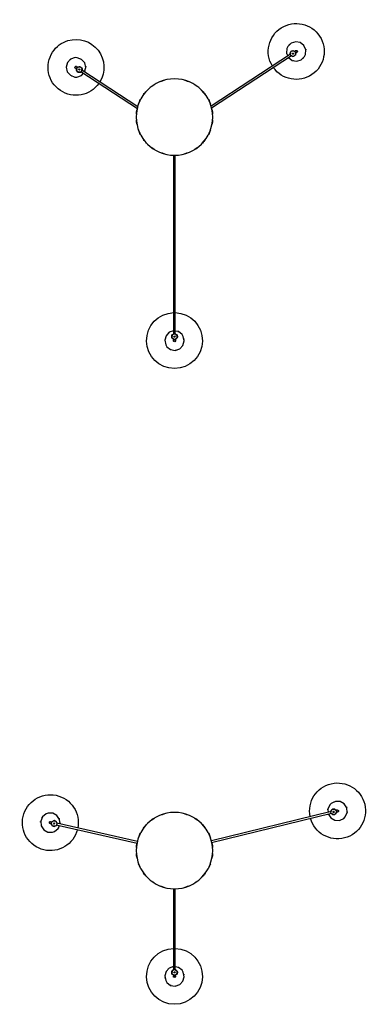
# Model space of a CAD drawing. Header units: millimetres. Extents: x -4228 to 3571, y -1135 to 7565.
# Tile 6 of 6: x 2004 to 3251, y 3843 to 7366. Entities that reach past the tile are written whole.
import ezdxf

# ---------------------------------------------------------------- set-up
doc = ezdxf.new("R2010")
doc.units = ezdxf.units.MM
doc.layers.add('E-LITE-EQPM', color=7, linetype='Continuous', lineweight=20)

# ---------------------------------------------------------------- blocks, each defined once
blk = doc.blocks.new('68593-3L_ 68594-3L KOMBO200 - 64314-54-3L CONGA Black_White pendant lamp ø450-3L-747483-Planta_PDF Copy 1')
at = {"layer": 'E-LITE-EQPM', "color": 253, "lineweight": 25, "true_color": 0xaaaaaa}
for p, q in [((-3, 794.1), (-3, 795.9)), ((-3, 136.3), (-3, 777.6)), ((3, 795.9), (3, 794.1)), ((3, 777.6), (3, 136.3)), ((8.7, 789.6), (9.1, 787.8)), ((8.7, 787.8), (10.7, 787.8)), ((10.7, 783.8), (8.7, 783.8)), ((10, 783.6), (8.7, 781.8)), ((10.7, 787.3), (9.1, 787.3)), ((10.7, 784.3), (9.1, 784.3)), ((10.7, 785.8), (10.7, 787.8)), ((10.7, 783.8), (10.7, 785.8)), ((-335.1, -162.9), (-132.7, -30.5)), ((132.4, -32.8), (418.3, -219.8)), ((-131.4, -36.9), (-331.8, -168)), ((414.9, -224.8), (130.6, -38.8)), ((-350.4, -173), (-348.9, -172)), ((-348.2, -164.8), (-347, -163.5)), ((-346.2, -161), (-347.9, -162.1)), ((-346.8, -163.8), (-347.9, -162.1)), ((-347.5, -161.8), (-346.6, -163.2)), ((-344.6, -159.9), (-346.2, -161)), ((-345, -160.2), (-344.1, -161.6)), ((-344.6, -159.9), (-343.4, -161.6)), ((-344, -160.3), (-341.7, -160.5)), ((-345.6, -177), (-347.1, -178)), ((416.2, -234), (415.4, -231.9)), ((416, -234.7), (417.1, -233.1)), ((416, -234.7), (417.7, -235.8)), ((416.4, -235), (417.3, -233.6)), ((417.7, -235.8), (419.3, -236.9)), ((418.9, -236.6), (419.8, -235.2)), ((420.5, -235.2), (419.3, -236.9)), ((421.9, -236.1), (420.3, -235.5)), ((430.3, -234.9), (428.8, -233.9)), ((432.1, -228.9), (433.6, -229.8))]:
    blk.add_line(p, q, dxfattribs=at)
at = {"layer": 'E-LITE-EQPM', "color": 253, "lineweight": 25, "true_color": 0xaaaaaa, "flags": 128}
for points in [[(-3, 765.2), (-18.7, 770.4), (-30.3, 782.5), (-35, 798.7), (-31.5, 815.2), (-27.3, 821.9)], [(-27.3, 821.9), (-13.9, 832.1), (2.7, 834.9), (18.7, 829.6), (30.3, 817.5), (35, 801.3), (31.5, 784.8), (27.3, 778.1)], [(-8.7, 782.1), (-10, 788.1), (-8.7, 789.8)], [(-3, 777), (-8, 779.4), (-8.3, 780.6)], [(-7.2, 791.7), (-4.5, 795.1), (-3, 795.5)], [(-3.1, 802.5), (-3.8, 798.7), (-2.9, 797.9)], [(3.1, 797.5), (3.8, 801.3), (1, 803.9), (-2.7, 802.9), (-3.1, 802.5)], [(-3, 795.9), (-3, 799.8), (-3, 800)], [(3, 800), (3, 797.2), (3, 795.9)], [(3, 794.7), (8, 792.3), (8.3, 791)], [(7.2, 780), (4.5, 776.6), (3, 776.2)], [(27.3, 778.1), (13.9, 767.9), (3, 766.1)], [(-355.6, -212.6), (-371.4, -207), (-382.9, -194.6), (-387.2, -178.3), (-383.4, -161.9), (-372.4, -149.2), (-356.7, -143), (-348.8, -142.9)], [(-351.8, -173.8), (-355.3, -175.3), (-356, -179), (-353.1, -181.6), (-352.6, -181.7)], [(-321.4, -161.2), (-317.2, -177.2), (-321, -193.6), (-332, -206.3), (-347.7, -212.4), (-355.6, -212.6)], [(-353.8, -175.2), (-351.5, -173.7), (-350.4, -173)], [(-349.4, -172.4), (-350.1, -166.8), (-349.3, -165.9)], [(-348.8, -142.9), (-332.9, -148.5), (-325.4, -156.7)], [(-339.4, -160.8), (-335.1, -161.1), (-333.9, -162.3)], [(-332.5, -175.2), (-336.7, -179.6), (-339, -179.4)], [(-331.3, -167.6), (-330.6, -173.2), (-331.4, -174.1)], [(-352.6, -181.7), (-349, -180.2), (-348.9, -179.1)], [(-347.1, -178), (-350.4, -180.2), (-350.6, -180.3)], [(-341.3, -179.2), (-345.6, -178.8), (-346.8, -177.7)], [(407.8, -213.1), (420.8, -202.8), (437.4, -199.6), (453.5, -204.6), (465.4, -216.5), (468.7, -223.7)], [(402.1, -245.5), (400.9, -228.7), (405.4, -218.4)], [(468.7, -223.7), (469.9, -240.5), (463.1, -255.9), (449.9, -266.4), (433.4, -269.5), (417.3, -264.6), (405.4, -252.6), (402.1, -245.5)], [(414.7, -229.7), (413.3, -225.5), (413.9, -224.1)], [(417.8, -219.5), (422.6, -216.6), (423.7, -217)], [(429.4, -234.2), (424.5, -237.1), (423.3, -236.7)], [(425.2, -217.6), (430.9, -219.7), (431.6, -221.8)], [(433.8, -237.1), (431.4, -235.6), (430.3, -234.9)], [(431.6, -235.8), (434.4, -238.5), (438.1, -237.5), (439.3, -233.9), (439.2, -233.3)], [(432.4, -224), (433.8, -228.1), (433.2, -229.6)], [(433.6, -229.8), (436.9, -232), (437, -232.1)], [(439.2, -233.3), (436.4, -230.7), (435.3, -231)]]:
    blk.add_lwpolyline(points, dxfattribs=at)
at = {"layer": 'E-LITE-EQPM', "color": 253, "lineweight": 25, "true_color": 0xaaaaaa}
for centre, radius, start, end in [((0, 800), 100, 90.0002, 268.3281), ((0, 800), 100, 271.6945, 90.0002), ((0, 800), 35, 109.1359, 113.1494), ((0, 800), 35, 79.2896, 84.8661), ((0, 800), 35, 169.9943, 171.2921), ((0, 785.8), 10, 90, 270), ((0, 785.8), 10.3, 203.9961, 214.9367), ((0, 785.8), 10.3, 145.5681, 154.3667), ((0, 800), 4, 141.2921, 168.7282), ((0, 785.8), 2, 90, 270), ((0, 785.8), 2, 90, 270), ((0, 785.8), 10, 270, 90), ((0, 785.8), 2, 270, 90), ((0, 785.8), 2, 270, 90), ((0, 800), 3, 60, 75), ((0, 800), 4, 321.2921, 351.2594), ((0, 785.8), 10.3, 23.9961, 34.9367), ((0, 785.8), 10.3, 325.5681, 334.3667), ((0, 800), 35, 349.9943, 351.2921), ((0, 800), 35, 230.2487, 232.2609), ((0, 800), 35, 259.2896, 264.1712), ((0, 800), 35, 289.1359, 293.863), ((0, 0), 136.7, 121.4225, 127.6461), ((0, 0), 136.7, 105.7068, 110.9147), ((0, 0), 136.7, 69.0853, 74.2932), ((0, 0), 136.7, 52.3539, 58.5775), ((0, 0), 136.7, 137.1493, 143.7795), ((0, 0), 135.8, 139.0909, 139.4124), ((0, 0), 136.7, 36.2205, 42.8507), ((0, 0), 135.8, 40.5876, 40.9091), ((0, 0), 136.7, 152.8907, 159.713), ((0, 0), 135.8, 155.0074, 156.3138), ((0, 0), 136.7, 20.287, 27.1093), ((0, 0), 135.8, 23.6862, 24.9926), ((0, 0), 136.7, 168.6525, 175.5552), ((0, 0), 135.8, 171.0107, 172.7714), ((0, 0), 136.7, 4.4448, 11.3475), ((0, 0), 135.8, 7.2286, 8.9893), ((0, 0), 136.7, 184.4448, 191.3475), ((0, 0), 135.8, 187.2286, 188.9893), ((0, 0), 136.7, 348.6525, 355.5552), ((0, 0), 135.8, 351.0107, 352.7714), ((0, 0), 136.7, 200.287, 207.1093), ((0, 0), 135.8, 203.6862, 205.0628), ((0, 0), 136.7, 332.8907, 339.713), ((0, 0), 135.8, 334.9372, 336.3138), ((-352.2, -177.7), 100, 34.8677, 213.1948), ((0, 0), 136.7, 216.2205, 222.8507), ((0, 0), 135.8, 220.5876, 220.9091), ((0, 0), 136.7, 317.1493, 323.7795), ((0, 0), 135.8, 319.0909, 319.4124), ((-352.2, -177.7), 100, 253.1948, 31.5362), ((0, 0), 136.7, 232.3539, 238.5775), ((0, 0), 136.7, 249.0853, 254.2932), ((0, 0), 136.7, 285.7068, 290.9147), ((0, 0), 136.7, 301.4225, 307.6461), ((435.4, -234.6), 100, 326.8092, 145.1771), ((-352.2, -177.7), 35, 113.1891, 114.4869), ((-352.2, -177.7), 4, 84.4869, 114.4542), ((-340.3, -170), 10, 33.1948, 213.1948), ((-340.3, -170), 10.3, 147.1909, 158.1315), ((-340.3, -170), 10, 213.1948, 33.1948), ((-340.3, -170), 2, 33.1948, 213.1948), ((-340.3, -170), 2, 33.1948, 213.1948), ((-340.3, -170), 2, 213.1948, 33.1948), ((-340.3, -170), 2, 213.1948, 33.1948), ((-340.3, -170), 10.3, 91.5967, 97.5615), ((-352.2, -177.7), 35, 52.3882, 56.9796), ((-340.3, -170), 10.3, 329.1863, 338.1315), ((-352.2, -177.7), 35, 22.4844, 28.0609), ((-352.2, -177.7), 35, 202.4844, 208.0609), ((-352.2, -177.7), 35, 232.3882, 237.0289), ((-352.2, -177.7), 3, 183.1948, 198.1948), ((-352.2, -177.7), 4, 264.4869, 291.5324), ((-340.3, -170), 10.3, 268.7629, 277.5615), ((-352.2, -177.7), 35, 293.1891, 294.4869), ((-352.2, -177.7), 35, 353.4435, 355.4557), ((435.4, -234.6), 100, 148.5246, 326.8092), ((435.4, -234.6), 35, 136.0989, 141.6754), ((435.4, -234.6), 35, 107.058, 109.0703), ((435.4, -234.6), 35, 46.8036, 48.1014), ((-352.2, -177.7), 100, 213.1948, 253.1887), ((435.4, -234.6), 35, 165.8954, 170.6546), ((423.5, -226.8), 10, 146.8093, 326.8093), ((423.5, -226.8), 10.3, 202.3775, 211.1761), ((423.5, -226.8), 10, 326.8093, 146.8093), ((423.5, -226.8), 2, 146.8093, 326.8093), ((423.5, -226.8), 2, 146.8093, 326.8093), ((423.5, -226.8), 2, 326.8093, 146.8093), ((423.5, -226.8), 2, 326.8093, 146.8093), ((423.5, -226.8), 10.3, 260.8055, 271.746), ((423.5, -226.8), 10.3, 80.8055, 91.746), ((435.4, -234.6), 4, 198.1014, 228.0688), ((423.5, -226.8), 10.3, 22.3775, 31.1761), ((435.4, -234.6), 3, 296.8093, 311.8093), ((435.4, -234.6), 4, 18.1014, 45.8755), ((435.4, -234.6), 35, 345.8954, 350.6546), ((435.4, -234.6), 35, 226.8036, 228.1014), ((435.4, -234.6), 35, 316.0989, 321.6754)]:
    blk.add_arc(centre, radius, start, end, dxfattribs=at)
for centre, major_axis, ratio, start_param, end_param in [((0, 785.8), (3, 0), 0.038955, 3.981745, 4.45059), ((0, 785.8), (-3, 0), 0.038955, 1.328997, 1.570796), ((0, 785.8), (3, 0), 0.038955, 4.712389, 5.443033), ((-340.3, -170), (-1.64, 2.51), 0.098539, 4.974188, 5.235988), ((-340.3, -170), (-1.64, 2.51), 0.098539, 4.712389, 4.966414), ((-340.3, -170), (-1.64, 2.51), 0.098539, 4.18879, 4.712389), ((423.5, -226.8), (1.64, 2.51), 0.071313, 1.570796, 2.094395), ((423.5, -226.8), (1.64, 2.51), 0.071313, 1.322353, 1.570796), ((423.5, -226.8), (1.64, 2.51), 0.071313, 1.047198, 1.308997)]:
    blk.add_ellipse(centre, major_axis=major_axis, ratio=ratio, start_param=start_param, end_param=end_param, dxfattribs=at)
for points, knots in [([(-4.4, 794.8), (-4.4, 794.8), (-4.3, 794.9), (-3.8, 795.1), (-3.2, 795.3), (-2.7, 795.5)], [0, 0, 0, 0, 0.1428571, 0.2857143, 0.5714286, 0.5714286, 0.5714286, 0.5714286]), ([(-2.7, 776.2), (-3, 776.3), (-3.4, 776.4), (-3.8, 776.6), (-4, 776.7), (-4.1, 776.7), (-4.2, 776.8), (-4.3, 776.8), (-4.4, 776.8), (-4.4, 776.8)], [0.4285714, 0.4285714, 0.4285714, 0.4285714, 0.5714286, 0.6785714, 0.7321429, 0.7857143, 0.8392857, 0.8928571, 1, 1, 1, 1]), ([(0, 796.3), (-0.5, 796.3), (-1.6, 796.3), (-2.6, 796.2), (-2.9, 796), (-3, 796)], [-1, -1, -1, -1, -0.8333333, -0.6666667, -0.5555556, -0.5555556, -0.5555556, -0.5555556]), ([(4.4, 776.8), (4.4, 776.8), (4.3, 776.8), (3.8, 776.6), (3.1, 776.3), (2.3, 776.1), (2.1, 776.1)], [0, 0, 0, 0, 0.1428571, 0.2857143, 0.5714286, 0.6765219, 0.6765219, 0.6765219, 0.6765219]), ([(2.7, 795.5), (3, 795.4), (3.4, 795.3), (3.8, 795.1), (4, 795), (4.1, 795), (4.2, 794.9), (4.3, 794.9), (4.4, 794.8), (4.4, 794.8)], [0.4285714, 0.4285714, 0.4285714, 0.4285714, 0.5714286, 0.6785714, 0.7321429, 0.7857143, 0.8392857, 0.8928571, 1, 1, 1, 1]), ([(10, 785.5), (10, 785.5), (10, 785.3), (10, 784.9), (9.9, 784.5), (9.9, 784.2), (9.8, 783.9), (9.8, 783.8), (9.8, 783.8)], [0.5486111, 0.5486111, 0.5486111, 0.5486111, 0.5833333, 0.6527778, 0.7222222, 0.7916667, 0.8611111, 1, 1, 1, 1]), ([(-349.9, -173), (-350, -172.7), (-350.1, -172.3), (-350.2, -171.9), (-350.2, -171.7), (-350.2, -171.5), (-350.2, -171.4), (-350.3, -171.3), (-350.3, -171.3), (-350.3, -171.3)], [0.4285714, 0.4285714, 0.4285714, 0.4285714, 0.5714286, 0.6785714, 0.7321429, 0.7857143, 0.8392857, 0.8928571, 1, 1, 1, 1]), ([(-349.1, -175.7), (-348.8, -176.2), (-348.2, -177), (-347.6, -177.8), (-347.3, -178), (-347.2, -178)], [-1, -1, -1, -1, -0.8333333, -0.6666667, -0.5555556, -0.5555556, -0.5555556, -0.5555556]), ([(-345.6, -161.5), (-345.5, -161.4), (-345.3, -161.3), (-345, -161.1), (-344.7, -161), (-344.4, -160.8), (-344.1, -160.7), (-344, -160.7), (-344, -160.7)], [0.5486111, 0.5486111, 0.5486111, 0.5486111, 0.5833333, 0.6527778, 0.7222222, 0.7916667, 0.8611111, 1, 1, 1, 1]), ([(-335.2, -161.4), (-335.2, -161.4), (-335.1, -161.5), (-334.7, -161.7), (-334.2, -162.1), (-333.8, -162.4)], [0, 0, 0, 0, 0.1428571, 0.2857143, 0.5714286, 0.5714286, 0.5714286, 0.5714286]), ([(-333.8, -162.4), (-333.5, -162.7), (-333.1, -163.1), (-332.7, -163.6), (-332.6, -163.7)], [0.5714286, 0.5714286, 0.5714286, 0.5714286, 0.7857143, 0.8571429, 0.8571429, 0.8571429, 0.8571429]), ([(-331.5, -165.4), (-331.3, -165.6), (-330.9, -166.5), (-330.7, -167.5), (-330.5, -168.1), (-330.5, -168.3), (-330.5, -168.4), (-330.4, -168.6), (-330.4, -168.7), (-330.4, -168.7), (-330.4, -168.7)], [0.1428571, 0.1428571, 0.1428571, 0.1428571, 0.2857143, 0.5714286, 0.6785714, 0.7321429, 0.7857143, 0.8392857, 0.8928571, 1, 1, 1, 1]), ([(-345.5, -178.6), (-345.5, -178.6), (-345.6, -178.5), (-346, -178.3), (-346.5, -177.9), (-346.9, -177.5)], [0, 0, 0, 0, 0.1428571, 0.2857143, 0.5714286, 0.5714286, 0.5714286, 0.5714286]), ([(413.6, -225.6), (413.6, -225.6), (413.6, -225.5), (413.7, -225), (413.8, -224.4), (414, -223.9)], [0, 0, 0, 0, 0.1428571, 0.2857143, 0.5714286, 0.5714286, 0.5714286, 0.5714286]), ([(416.4, -219.9), (416.8, -219.4), (417.3, -219), (417.8, -218.6), (418, -218.5), (418.2, -218.4), (418.3, -218.3), (418.4, -218.3), (418.4, -218.3), (418.4, -218.3)], [0.2857143, 0.2857143, 0.2857143, 0.2857143, 0.5714286, 0.6785714, 0.7321429, 0.7857143, 0.8392857, 0.8928571, 1, 1, 1, 1]), ([(417.8, -235), (417.8, -235), (417.6, -234.9), (417.3, -234.7), (417, -234.4), (416.8, -234.2), (416.6, -234), (416.5, -234), (416.5, -234)], [0.5486111, 0.5486111, 0.5486111, 0.5486111, 0.5833333, 0.6527778, 0.7222222, 0.7916667, 0.8611111, 1, 1, 1, 1]), ([(429.5, -234.8), (429.4, -234.9), (429.2, -235.1), (429, -235.2), (428.9, -235.3), (428.8, -235.3), (428.7, -235.4), (428.7, -235.4), (428.7, -235.4)], [0.5714286, 0.5714286, 0.5714286, 0.5714286, 0.6785714, 0.7321429, 0.7857143, 0.8392857, 0.8928571, 1, 1, 1, 1]), ([(432.3, -232.6), (432.6, -232.1), (433.2, -231.2), (433.6, -230.3), (433.6, -230), (433.6, -229.9)], [-1, -1, -1, -1, -0.8333333, -0.6666667, -0.5555556, -0.5555556, -0.5555556, -0.5555556]), ([(433.5, -228.1), (433.5, -228.1), (433.5, -228.2), (433.4, -228.7), (433.2, -229.3), (433.1, -229.8)], [0, 0, 0, 0, 0.1428571, 0.2857143, 0.5714286, 0.5714286, 0.5714286, 0.5714286])]:
    blk.add_open_spline(points, degree=3, knots=knots, dxfattribs=at)
for points in [[(-3, 795.9), (-3, 795.9), (-3, 795.8), (-3, 795.8)], [(0, 796.3), (0.4, 796.3), (1.1, 796.3), (2, 796.2), (2.7, 796.1), (2.9, 796), (3, 796)], [(3, 795.9), (3, 795.8), (3, 795.8), (3, 795.8)], [(9.8, 787.8), (9.8, 787.8), (9.8, 787.8), (9.8, 787.7), (9.9, 787.6), (9.9, 787.4), (9.9, 787.1), (10, 786.8), (10, 786.5), (10, 786.3), (10, 786.2)], [(-349.1, -175.7), (-349.3, -175.4), (-349.7, -174.8), (-350.1, -174), (-350.4, -173.4), (-350.5, -173.1), (-350.4, -173.1)], [(-350.4, -173), (-350.4, -173), (-350.3, -173), (-350.3, -173)], [(-347.4, -162.9), (-347.4, -162.9), (-347.4, -162.9), (-347.3, -162.8), (-347.2, -162.7), (-347, -162.6), (-346.9, -162.4), (-346.6, -162.2), (-346.4, -162), (-346.2, -161.9), (-346.1, -161.8)], [(-332.4, -163.8), (-332.3, -164.1), (-332.1, -164.3), (-332, -164.5)], [(-332, -164.5), (-331.8, -164.7), (-331.7, -165), (-331.6, -165.2)], [(-347.1, -178), (-347.1, -178), (-347.1, -178), (-347.1, -177.9)], [(414, -223.9), (414.1, -223.5), (414.3, -223.1), (414.5, -222.6)], [(419.8, -236.1), (419.8, -236.1), (419.8, -236.1), (419.7, -236.1), (419.6, -236), (419.4, -236), (419.2, -235.9), (418.9, -235.7), (418.7, -235.6), (418.5, -235.5), (418.4, -235.4)], [(430.3, -234.8), (430.3, -234.8), (430.3, -234.8), (430.3, -234.8)], [(432.3, -232.6), (432.1, -232.9), (431.7, -233.5), (431.2, -234.2), (430.7, -234.7), (430.5, -234.8), (430.4, -234.9)], [(433.6, -229.8), (433.6, -229.8), (433.5, -229.8), (433.5, -229.8)]]:
    blk.add_open_spline(points, degree=3, dxfattribs=at)
blk = doc.blocks.new('68593-3L_ 68594-3L KOMBO200 - 64314-54-3L CONGA Black_White pendant lamp ø450-3L-747509-Planta_PDF Copy 1')
at = {"layer": 'E-LITE-EQPM', "color": 253, "lineweight": 25, "true_color": 0xaaaaaa}
for p, q in [((-3, 444.1), (-3, 445.9)), ((-3, 136.3), (-3, 427.5)), ((3, 445.9), (3, 444.1)), ((3, 427.5), (3, 136.3)), ((8.7, 439.6), (9.1, 437.8)), ((8.7, 437.8), (10.7, 437.8)), ((10.7, 433.8), (8.7, 433.8)), ((10, 433.6), (8.7, 431.8)), ((10.7, 437.3), (9.1, 437.3)), ((10.7, 434.3), (9.1, 434.3)), ((10.7, 435.8), (10.7, 437.8)), ((10.7, 433.8), (10.7, 435.8)), ((-422.7, -92.1), (-133.1, -26.9)), ((-132.4, -32.9), (-421.3, -98)), ((132.8, -29.3), (561.9, -133.8)), ((560.5, -139.6), (132, -35.2)), ((-440.5, -96.2), (-438.8, -95.8)), ((-437.5, -101.6), (-439.2, -102)), ((-435.6, -89.2), (-434, -88.5)), ((-432.4, -86.4), (-434.4, -86.8)), ((-433.9, -88.9), (-434.4, -86.8)), ((-433.9, -86.7), (-433.5, -88.4)), ((-430.5, -86), (-432.4, -86.4)), ((-431, -86.1), (-430.6, -87.7)), ((-430.5, -86), (-430, -88)), ((-430.1, -86.6), (-428.1, -87.5)), ((577.9, -137.7), (579.7, -138.1)), ((564.6, -147.9), (563.3, -146.1)), ((564.7, -148.6), (565.2, -146.6)), ((564.7, -148.6), (566.7, -149.1)), ((565.2, -148.7), (565.6, -147.1)), ((566.7, -149.1), (568.6, -149.6)), ((568.1, -149.4), (568.5, -147.8)), ((569.1, -147.5), (568.6, -149.6)), ((570.8, -148), (569, -147.9)), ((578.2, -143.9), (576.5, -143.5))]:
    blk.add_line(p, q, dxfattribs=at)
at = {"layer": 'E-LITE-EQPM', "color": 253, "lineweight": 25, "true_color": 0xaaaaaa, "flags": 128}
for points in [[(-3, 415.2), (-18.7, 420.4), (-30.3, 432.5), (-35, 448.7), (-31.5, 465.2), (-27.3, 471.9)], [(-27.3, 471.9), (-13.9, 482.1), (2.7, 484.9), (18.7, 479.6), (30.3, 467.5), (35, 451.3), (31.5, 434.8), (27.3, 428.1)], [(-8.7, 432.1), (-10, 438.1), (-8.7, 439.8)], [(-3, 427), (-8, 429.4), (-8.3, 430.6)], [(-7.2, 441.7), (-4.5, 445.1), (-3, 445.5)], [(-3.1, 452.5), (-3.8, 448.7), (-2.9, 447.9)], [(3.1, 447.5), (3.8, 451.3), (1, 453.9), (-2.7, 452.9), (-3.1, 452.5)], [(-3, 445.9), (-3, 449.8), (-3, 450)], [(3, 450), (3, 447.2), (3, 445.9)], [(3, 444.7), (8, 442.3), (8.3, 441)], [(7.2, 430), (4.5, 426.6), (3, 426.2)], [(27.3, 428.1), (13.9, 417.9), (3, 416.1)], [(-459.2, -131.4), (-472.1, -120.6), (-478.5, -105), (-476.9, -88.3), (-467.6, -74.2), (-452.8, -66.1), (-436, -65.9), (-428.5, -68.5)], [(-428.5, -68.5), (-415.6, -79.3), (-411.4, -89.7)], [(-409.3, -95.3), (-410.9, -111.7), (-420.2, -125.8), (-435, -133.8), (-451.8, -134.1), (-459.2, -131.4)], [(-442.1, -96.4), (-446, -96.6), (-447.9, -99.9), (-446.1, -103.3), (-445.6, -103.6)], [(-445.6, -103.6), (-441.8, -103.4), (-441.2, -102.4)], [(-444.5, -97.1), (-441.8, -96.5), (-440.5, -96.2)], [(-439.2, -102), (-443, -102.9), (-443.2, -102.9)], [(-439.4, -96), (-438.1, -90.4), (-437, -89.9)], [(-434.2, -105.2), (-438.1, -103.3), (-438.8, -101.9)], [(-424.5, -104.5), (-430.1, -107.2), (-432.1, -106.2)], [(-425.9, -88.6), (-422, -90.4), (-421.3, -91.9)], [(-420.8, -97.9), (-422, -103.3), (-423.2, -103.9)], [(555.2, -163.4), (548.5, -147.9), (549.3, -136.9)], [(549.8, -131), (558.6, -116.9), (573.2, -108.4), (590, -107.7), (605.2, -115), (610.7, -120.7)], [(610.7, -120.7), (617.4, -136.1), (616.2, -152.9), (607.3, -167.2), (592.7, -175.6), (575.9, -176.3), (560.7, -169), (555.2, -163.4)], [(561.8, -144.3), (559.1, -140.8), (559.2, -139.3)], [(561.2, -133.7), (564.9, -129.3), (566.1, -129.3)], [(567.6, -129.4), (573.8, -129.4), (575.1, -131.2)], [(576.6, -133), (579.3, -136.5), (579.2, -138.1)], [(579.7, -138.1), (583.5, -139.1), (583.7, -139.1)], [(579.8, -144.4), (583.3, -146), (586.5, -143.9), (586.4, -140), (586.1, -139.6)], [(586.1, -139.6), (582.6, -138), (581.6, -138.7)], [(577.1, -143.6), (573.5, -148), (572.3, -148)], [(582.3, -144.9), (579.6, -144.3), (578.2, -143.9)]]:
    blk.add_lwpolyline(points, dxfattribs=at)
at = {"layer": 'E-LITE-EQPM', "color": 253, "lineweight": 25, "true_color": 0xaaaaaa}
for centre, radius, start, end in [((0, 450), 100, 90.0002, 268.3531), ((0, 450), 100, 271.6939, 90.0002), ((0, 450), 35, 109.1359, 113.144), ((0, 450), 35, 79.2896, 84.8661), ((0, 450), 35, 169.9943, 171.2921), ((0, 450), 35, 230.2487, 232.2609), ((0, 435.8), 10, 90, 270), ((0, 435.8), 10.3, 203.9961, 214.9367), ((0, 435.8), 10.3, 145.5681, 154.3667), ((0, 450), 4, 142.4975, 168.7282), ((0, 435.8), 2, 90, 270), ((0, 435.8), 2, 90, 180), ((0, 435.8), 2, 180.4928, 270), ((0, 435.8), 10, 270, 90), ((0, 435.8), 2, 270, 90), ((0, 435.8), 2, 0, 90), ((0, 435.8), 2, 270, 359.5072), ((0, 450), 3, 60, 75), ((0, 450), 4, 321.2921, 351.2594), ((0, 435.8), 10.3, 23.9961, 34.9367), ((0, 435.8), 10.3, 325.5681, 334.3667), ((0, 450), 35, 349.9943, 351.2921), ((0, 450), 35, 259.2896, 264.1709), ((0, 450), 35, 289.1359, 293.863), ((0, 0), 136.7, 121.4225, 127.6461), ((0, 0), 136.7, 105.7068, 110.9147), ((0, 0), 136.7, 69.0853, 74.2932), ((0, 0), 136.7, 52.3539, 58.5775), ((0, 0), 136.7, 137.1493, 143.7795), ((0, 0), 135.8, 139.0909, 139.4124), ((0, 0), 136.7, 36.2205, 42.8507), ((0, 0), 135.8, 40.5876, 40.9091), ((0, 0), 136.7, 152.8907, 159.713), ((0, 0), 135.8, 154.9372, 156.3138), ((0, 0), 136.7, 20.287, 27.1093), ((0, 0), 135.8, 23.6862, 25.0628), ((-443.9, -100), 100, 14.3892, 192.6948), ((0, 0), 136.7, 168.6525, 175.5552), ((0, 0), 135.8, 171.0902, 172.7714), ((0, 0), 136.7, 4.4448, 11.3475), ((0, 0), 135.8, 7.2286, 8.9893), ((0, 0), 136.7, 184.4448, 191.3475), ((0, 0), 135.8, 187.2286, 188.9893), ((0, 0), 136.7, 348.6525, 355.5552), ((0, 0), 135.8, 351.0107, 352.7714), ((-443.9, -100), 35, 92.6891, 93.9869), ((0, 0), 136.7, 200.287, 207.1093), ((0, 0), 135.8, 203.6862, 205.0628), ((0, 0), 136.7, 332.8907, 339.713), ((0, 0), 135.8, 334.9372, 336.3138), ((583, -142), 100, 346.3092, 164.647), ((-443.9, -100), 100, 192.6948, 11.0477), ((-443.9, -100), 35, 181.9844, 187.5609), ((-443.9, -100), 3, 162.6948, 177.6948), ((-443.9, -100), 4, 243.9869, 271.295), ((-443.9, -100), 4, 63.9869, 93.9542), ((-430.1, -96.9), 10, 12.6948, 192.6948), ((-430.1, -96.9), 10, 192.6948, 12.6948), ((-430.1, -96.9), 10.3, 126.6909, 137.6315), ((-430.1, -96.9), 2, 12.6948, 192.6948), ((-430.1, -96.9), 2, 112.2098, 192.6948), ((-430.1, -96.9), 2, 192.6948, 12.6948), ((-430.1, -96.9), 2, 192.6948, 12.6948), ((-430.1, -96.9), 2, 12.6948, 102.6948), ((-430.1, -96.9), 10.3, 68.2629, 77.0615), ((-430.1, -96.9), 10.3, 306.6909, 317.6315), ((-443.9, -100), 35, 31.8495, 36.516), ((-443.9, -100), 35, 1.9844, 7.5609), ((0, 0), 136.7, 216.2205, 222.8507), ((0, 0), 135.8, 220.5876, 220.9091), ((0, 0), 136.7, 317.1493, 323.7795), ((0, 0), 135.8, 319.0909, 319.4124), ((-443.9, -100), 35, 211.8495, 216.516), ((-443.9, -100), 35, 272.6891, 273.9869), ((-430.1, -96.9), 10.3, 248.2629, 257.0615), ((-443.9, -100), 35, 332.9435, 334.9557), ((0, 0), 136.7, 232.3539, 238.5775), ((0, 0), 136.7, 249.0853, 254.2932), ((0, 0), 136.7, 285.7068, 290.9147), ((0, 0), 136.7, 301.4225, 307.6461), ((583, -142), 100, 168.0035, 346.3092), ((583, -142), 35, 155.5989, 161.1754), ((569.2, -138.7), 10, 166.3093, 346.3093), ((569.2, -138.7), 10, 346.3093, 166.3093), ((583, -142), 35, 126.558, 127.6014), ((569.2, -138.7), 10.3, 100.3055, 111.246), ((569.2, -138.7), 2, 166.3093, 346.3093), ((569.2, -138.7), 2, 166.3093, 346.3093), ((569.2, -138.7), 2, 346.3093, 166.3093), ((569.2, -138.7), 2, 346.3093, 166.3093), ((569.2, -138.7), 10.3, 41.8775, 50.6761), ((583, -142), 4, 37.6014, 65.1689), ((583, -142), 35, 66.3036, 67.6014), ((583, -142), 35, 5.4258, 10.1641), ((583, -142), 35, 185.4258, 189.4684), ((569.2, -138.7), 10.3, 221.8775, 230.3625), ((583, -142), 35, 246.3036, 247.6014), ((569.2, -138.7), 10.3, 280.3055, 291.246), ((583, -142), 4, 217.6014, 247.5688), ((583, -142), 3, 316.3093, 331.3093), ((583, -142), 35, 335.5989, 341.1754)]:
    blk.add_arc(centre, radius, start, end, dxfattribs=at)
for centre, major_axis, ratio, start_param, end_param in [((0, 435.8), (3, 0), 0.082751, 3.987187, 4.45059), ((0, 435.8), (-3, 0), 0.082751, 1.320007, 1.570796), ((0, 435.8), (3, 0), 0.082751, 4.712389, 5.437591), ((-430.1, -96.9), (-0.66, 2.93), 0.081445, 4.974188, 5.497787), ((-430.1, -96.9), (-0.66, 2.93), 0.081445, 4.712389, 4.962911), ((-430.1, -96.9), (-0.66, 2.93), 0.081445, 3.987024, 4.712389), ((569.2, -138.7), (0.71, 2.91), 0.055856, 1.570796, 2.299346), ((569.2, -138.7), (0.71, 2.91), 0.055856, 1.325525, 1.570796), ((569.2, -138.7), (0.71, 2.91), 0.055856, 0.842247, 1.308997)]:
    blk.add_ellipse(centre, major_axis=major_axis, ratio=ratio, start_param=start_param, end_param=end_param, dxfattribs=at)
for points, knots in [([(-4.4, 444.8), (-4.4, 444.8), (-4.3, 444.9), (-3.8, 445.1), (-3.2, 445.3), (-2.7, 445.5)], [0, 0, 0, 0, 0.1428571, 0.2857143, 0.5714286, 0.5714286, 0.5714286, 0.5714286]), ([(-2.7, 426.2), (-3, 426.3), (-3.4, 426.4), (-3.8, 426.6), (-4, 426.7), (-4.1, 426.7), (-4.2, 426.8), (-4.3, 426.8), (-4.4, 426.8), (-4.4, 426.8)], [0.4285714, 0.4285714, 0.4285714, 0.4285714, 0.5714286, 0.6785714, 0.7321429, 0.7857143, 0.8392857, 0.8928571, 1, 1, 1, 1]), ([(0, 446.3), (-0.5, 446.3), (-1.6, 446.3), (-2.6, 446.2), (-2.9, 446), (-3, 446)], [-1, -1, -1, -1, -0.8333333, -0.6666667, -0.5555556, -0.5555556, -0.5555556, -0.5555556]), ([(4.4, 426.8), (4.4, 426.8), (4.3, 426.8), (3.8, 426.6), (3, 426.3), (2.2, 426.1), (1.9, 426)], [0, 0, 0, 0, 0.1428571, 0.2857143, 0.5714286, 0.7142857, 0.7142857, 0.7142857, 0.7142857]), ([(2.7, 445.5), (3, 445.4), (3.4, 445.3), (3.8, 445.1), (4, 445), (4.1, 445), (4.2, 444.9), (4.3, 444.9), (4.4, 444.8), (4.4, 444.8)], [0.4285714, 0.4285714, 0.4285714, 0.4285714, 0.5714286, 0.6785714, 0.7321429, 0.7857143, 0.8392857, 0.8928571, 1, 1, 1, 1]), ([(9.8, 437.8), (9.8, 437.8), (9.8, 437.8), (9.8, 437.7), (9.9, 437.6), (9.9, 437.4), (9.9, 437.1), (10, 436.8), (10, 436.5), (10, 436.2), (10, 435.8), (10, 435.5), (10, 435.3), (10, 434.9), (9.9, 434.5), (9.9, 434.2), (9.8, 433.9), (9.8, 433.8), (9.8, 433.8)], [0, 0, 0, 0, 0.055556, 0.111111, 0.166667, 0.222222, 0.277778, 0.333333, 0.388889, 0.444444, 0.513889, 0.548611, 0.583333, 0.652778, 0.722222, 0.791667, 0.861111, 1, 1, 1, 1]), ([(-440.3, -99.2), (-440.2, -99.7), (-439.9, -100.7), (-439.6, -101.7), (-439.4, -101.9), (-439.3, -102)], [-1, -1, -1, -1, -0.8333333, -0.6666667, -0.5555556, -0.5555556, -0.5555556, -0.5555556]), ([(-440.1, -96.3), (-440, -96.1), (-440, -95.7), (-439.9, -95.2), (-439.9, -95), (-439.9, -94.9), (-439.8, -94.8), (-439.8, -94.6), (-439.8, -94.6), (-439.8, -94.6)], [0.4285714, 0.4285714, 0.4285714, 0.4285714, 0.5714286, 0.6785714, 0.7321429, 0.7857143, 0.8392857, 0.8928571, 1, 1, 1, 1]), ([(-437.9, -103.1), (-437.9, -103.1), (-437.9, -103), (-438.2, -102.7), (-438.6, -102.1), (-438.9, -101.7)], [0, 0, 0, 0, 0.1428571, 0.2857143, 0.5714286, 0.5714286, 0.5714286, 0.5714286]), ([(-432, -87.1), (-431.9, -87), (-431.7, -87), (-431.3, -87), (-431, -86.9), (-430.7, -86.9), (-430.4, -86.9), (-430.3, -86.9), (-430.3, -86.9)], [0.5486111, 0.5486111, 0.5486111, 0.5486111, 0.5833333, 0.6527778, 0.7222222, 0.7916667, 0.8611111, 1, 1, 1, 1]), ([(-422.2, -90.6), (-422.2, -90.7), (-422.2, -90.7), (-421.9, -91.1), (-421.5, -91.6), (-421.3, -92.1)], [0, 0, 0, 0, 0.1428571, 0.2857143, 0.5714286, 0.5714286, 0.5714286, 0.5714286]), ([(-420.1, -96.6), (-420, -97.2), (-420.1, -97.9), (-420.2, -98.5), (-420.2, -98.7), (-420.3, -98.9), (-420.3, -99), (-420.3, -99.1), (-420.3, -99.1), (-420.3, -99.2)], [0.2857143, 0.2857143, 0.2857143, 0.2857143, 0.5714286, 0.6785714, 0.7321429, 0.7857143, 0.8392857, 0.8928571, 1, 1, 1, 1]), ([(559.4, -140.8), (559.4, -140.8), (559.4, -140.7), (559.3, -140.2), (559.2, -139.4), (559.2, -138.6), (559.2, -138.4)], [0, 0, 0, 0, 0.1428571, 0.2857143, 0.5714286, 0.6765219, 0.6765219, 0.6765219, 0.6765219]), ([(560.5, -133.7), (560.6, -133.5), (560.8, -133.1), (561.1, -132.8), (561.2, -132.6), (561.3, -132.5), (561.4, -132.4), (561.5, -132.3), (561.5, -132.3), (561.5, -132.3)], [0.4285714, 0.4285714, 0.4285714, 0.4285714, 0.5714286, 0.6785714, 0.7321429, 0.7857143, 0.8392857, 0.8928571, 1, 1, 1, 1]), ([(579, -136.6), (579, -136.6), (579, -136.6), (579.1, -137.1), (579.2, -137.8), (579.2, -138.3)], [0, 0, 0, 0, 0.1428571, 0.2857143, 0.5714286, 0.5714286, 0.5714286, 0.5714286]), ([(579.4, -141.1), (579.5, -140.6), (579.7, -139.6), (579.8, -138.6), (579.8, -138.3), (579.7, -138.2)], [-1, -1, -1, -1, -0.8333333, -0.6666667, -0.5555556, -0.5555556, -0.5555556, -0.5555556]), ([(566.5, -148.3), (566.5, -148.3), (566.3, -148.2), (565.9, -148.1), (565.6, -148), (565.3, -147.9), (565, -147.7), (564.9, -147.7), (564.9, -147.7)], [0.5486111, 0.5486111, 0.5486111, 0.5486111, 0.5833333, 0.6527778, 0.7222222, 0.7916667, 0.8611111, 1, 1, 1, 1]), ([(577.9, -143.6), (577.8, -143.8), (577.6, -144.2), (577.3, -144.5), (577.2, -144.7), (577.1, -144.8), (577, -144.9), (576.9, -145), (576.9, -145), (576.9, -145)], [0.4285714, 0.4285714, 0.4285714, 0.4285714, 0.5714286, 0.6785714, 0.7321429, 0.7857143, 0.8392857, 0.8928571, 1, 1, 1, 1])]:
    blk.add_open_spline(points, degree=3, knots=knots, dxfattribs=at)
for points in [[(-3, 445.9), (-3, 445.9), (-3, 445.8), (-3, 445.8)], [(-1.9, 426), (-2.2, 426.1), (-2.4, 426.1), (-2.6, 426.2)], [(-1, 425.9), (-1.2, 425.9), (-1.3, 425.9), (-1.5, 426)], [(0, 446.3), (0.4, 446.3), (1.1, 446.3), (2, 446.2), (2.7, 446.1), (2.9, 446), (3, 446)], [(1.5, 425.9), (1.3, 425.9), (1.1, 425.9), (1, 425.9)], [(3, 445.9), (3, 445.8), (3, 445.8), (3, 445.8)], [(-440.3, -99.2), (-440.4, -98.8), (-440.5, -98.2), (-440.7, -97.2), (-440.7, -96.5), (-440.6, -96.3), (-440.6, -96.2)], [(-440.5, -96.2), (-440.5, -96.2), (-440.5, -96.2), (-440.4, -96.2)], [(-439.2, -102), (-439.2, -102), (-439.2, -102), (-439.1, -101.9)], [(-434.2, -87.8), (-434.2, -87.8), (-434.1, -87.7), (-434.1, -87.7), (-433.9, -87.6), (-433.7, -87.6), (-433.5, -87.5), (-433.2, -87.4), (-432.9, -87.3), (-432.7, -87.2), (-432.6, -87.2)], [(-421.3, -92.1), (-421.1, -92.3), (-421, -92.6), (-420.9, -92.9)], [(579.7, -138.1), (579.6, -138.1), (579.6, -138.1), (579.6, -138.1)], [(568.8, -148.7), (568.8, -148.7), (568.8, -148.7), (568.7, -148.6), (568.6, -148.6), (568.4, -148.6), (568.1, -148.6), (567.8, -148.6), (567.5, -148.5), (567.3, -148.5), (567.2, -148.5)], [(578.2, -143.9), (578.2, -143.9), (578.2, -143.9), (578.2, -143.9)], [(579.4, -141.1), (579.3, -141.5), (579.1, -142.2), (578.8, -143), (578.6, -143.7), (578.4, -143.9), (578.3, -143.9)]]:
    blk.add_open_spline(points, degree=3, dxfattribs=at)

msp = doc.modelspace()

# ---------------------------------------------------------------- linework, layer by layer
at = {"layer": 'E-LITE-EQPM', "color": 253, "lineweight": 25, "true_color": 0xaaaaaa}
for centre, start, end in [((2557.5, 7018.1), 90, 270), ((2557.5, 7018.1), 270, 90), ((2557.5, 4393.1), 90, 270), ((2557.5, 4393.1), 270, 90)]:
    msp.add_arc(centre, 136.7, start, end, dxfattribs=at)

# ---------------------------------------------------------------- block references
at = {"layer": 'E-LITE-EQPM', "color": 253, "lineweight": 25, "true_color": 0xaaaaaa, "extrusion": (0, 0, -1), "rotation": 179.9999950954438}
for name, p in [('68593-3L_ 68594-3L KOMBO200 - 64314-54-3L CONGA Black_White pendant lamp ø450-3L-747483-Planta_PDF Copy 1', (-2557.5, 7018.1)), ('68593-3L_ 68594-3L KOMBO200 - 64314-54-3L CONGA Black_White pendant lamp ø450-3L-747509-Planta_PDF Copy 1', (-2557.5, 4393.1))]:
    msp.add_blockref(name, p, dxfattribs=at)

doc.saveas('drawing.dxf')
